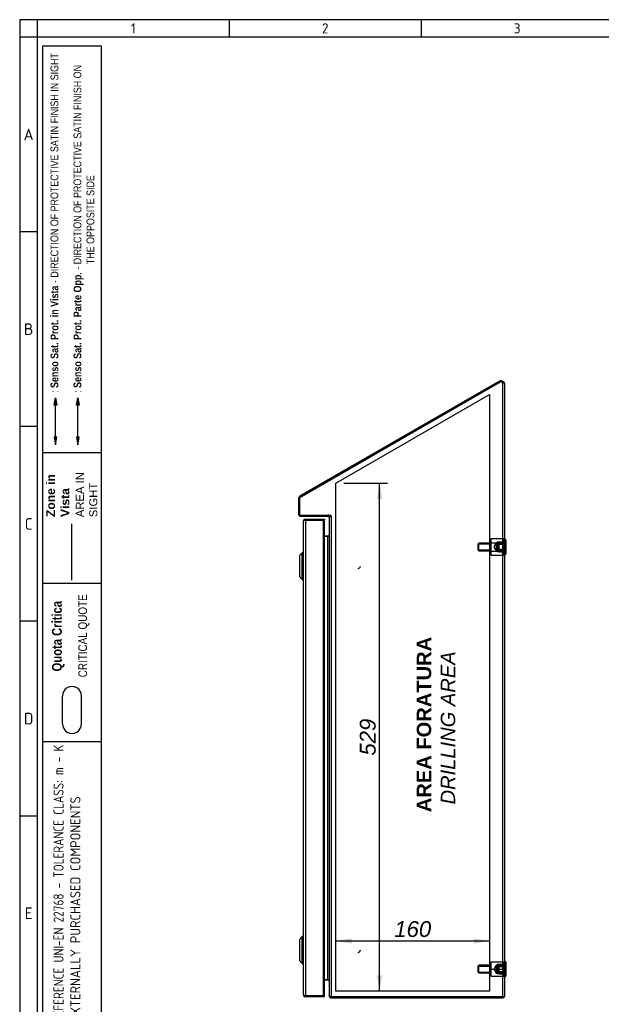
# Model space of a CAD drawing. Extents: x 6 to 412, y 11 to 288.
# Tile 2 of 4: x 6 to 107, y 117 to 288. Entities that reach past the tile are written whole.
import ezdxf
from ezdxf.enums import TextEntityAlignment as Align
from ezdxf.lldxf.tags import DXFTag

# ---------------------------------------------------------------- set-up
doc = ezdxf.new("R2010")
doc.units = 0
doc.layers.get('0').update_dxf_attribs({"linetype": 'CONTINUOUS'})
for name, color, linetype in [('_TRANSLATION', 7, 'CONTINUOUS'), ('AE00417_01', 7, 'CONTINUOUS'), ('C0000000_04', 7, 'CONTINUOUS'), ('C0000000_05', 7, 'CONTINUOUS'), ('C0000000_32', 7, 'CONTINUOUS'), ('C0000001_91', 7, 'CONTINUOUS'), ('DEFAULT', 7, 'CONTINUOUS'), ('DV4_DEFAULT', 7, 'CONTINUOUS'), ('SERRATURA_INF', 7, 'CONTINUOUS'), ('SERRATURA_SUP', 7, 'CONTINUOUS')]:
    doc.layers.add(name, color=color, linetype=linetype)
doc.styles.add('SEACAD_ARIAL', font='arial.ttf')
doc.styles.add('SEACAD_ARIALI', font='ariali.ttf')
tags = doc.linetypes.add('CENTER2', pattern=[28.575, 19.05, -3.175, 3.175, -3.175]).pattern_tags.tags
tags[10:11] = [DXFTag(74, 4), DXFTag(75, 0), DXFTag(340, '0'), DXFTag(46, 0.0), DXFTag(50, 0.0), DXFTag(44, 0.0), DXFTag(45, 0.0)]
tags[8:9] = [DXFTag(74, 4), DXFTag(75, 0), DXFTag(340, '0'), DXFTag(46, 0.0), DXFTag(50, 0.0), DXFTag(44, 0.0), DXFTag(45, 0.0)]
tags[6:7] = [DXFTag(74, 4), DXFTag(75, 0), DXFTag(340, '0'), DXFTag(46, 0.0), DXFTag(50, 0.0), DXFTag(44, 0.0), DXFTag(45, 0.0)]
tags[4:5] = [DXFTag(74, 4), DXFTag(75, 0), DXFTag(340, '0'), DXFTag(46, 0.0), DXFTag(50, 0.0), DXFTag(44, 0.0), DXFTag(45, 0.0)]
tags = doc.linetypes.add('DASHDOT2', pattern=[12.7, 6.35, -3.175, 0, -3.175]).pattern_tags.tags
tags[10:11] = [DXFTag(74, 4), DXFTag(75, 0), DXFTag(340, '0'), DXFTag(46, 0.0), DXFTag(50, 0.0), DXFTag(44, 0.0), DXFTag(45, 0.0)]
tags[8:9] = [DXFTag(74, 4), DXFTag(75, 0), DXFTag(340, '0'), DXFTag(46, 0.0), DXFTag(50, 0.0), DXFTag(44, 0.0), DXFTag(45, 0.0)]
tags[6:7] = [DXFTag(74, 4), DXFTag(75, 0), DXFTag(340, '0'), DXFTag(46, 0.0), DXFTag(50, 0.0), DXFTag(44, 0.0), DXFTag(45, 0.0)]
tags[4:5] = [DXFTag(74, 4), DXFTag(75, 0), DXFTag(340, '0'), DXFTag(46, 0.0), DXFTag(50, 0.0), DXFTag(44, 0.0), DXFTag(45, 0.0)]
tags = doc.linetypes.add('HIDDEN2', pattern=[4.7625, 3.175, -1.5875]).pattern_tags.tags
tags[6:7] = [DXFTag(74, 4), DXFTag(75, 0), DXFTag(340, '0'), DXFTag(46, 0.0), DXFTag(50, 0.0), DXFTag(44, 0.0), DXFTag(45, 0.0)]
tags[4:5] = [DXFTag(74, 4), DXFTag(75, 0), DXFTag(340, '0'), DXFTag(46, 0.0), DXFTag(50, 0.0), DXFTag(44, 0.0), DXFTag(45, 0.0)]
doc.dimstyles.new('ISO', dxfattribs={"dimtxt": 0.458333, "dimasz": 0.458333, "dimexe": 0.229167, "dimexo": 0.229167, "dimgap": 0.114583, "dimtad": 1, "dimdec": 1, "dimlfac": 6, "dimtxsty": 'SEACAD_ARIAL', "dimsah": 1, "dimcen": 0.229167, "dimadec": 1, "dimazin": 3, "dimtfac": 0.7, "dimtdec": 3, "dimtmove": 0, "dimatfit": 3})

# ---------------------------------------------------------------- blocks, each defined once
blk = doc.blocks.new('SE3')
at = {"layer": 'AE00417_01', "color": 7, "linetype": 'HIDDEN2'}
for centre in [(64.96, 192.68), (64.96, 126.01)]:
    blk.add_arc(centre, 0.417, 270, 0, dxfattribs=at)
at = {"layer": 'C0000000_04', "color": 7, "linetype": 'HIDDEN2'}
for p, q in [((85.92, 196.68), (85.76, 196.51)), ((85.92, 195.35), (85.92, 196.68)), ((88.09, 196.68), (85.92, 196.68)), ((88.09, 196.74), (88.09, 197.46)), ((88.09, 197.46), (90.26, 197.46)), ((88.09, 195.29), (88.09, 196.74)), ((88.09, 196.74), (90.26, 196.74)), ((88.92, 196.71), (88.51, 196.01)), ((88.92, 196.71), (88.92, 195.32)), ((89.09, 196.71), (88.92, 196.71)), ((90.26, 196.85), (89.09, 196.85)), ((89.09, 196.85), (89.09, 195.18)), ((90.26, 196.71), (89.09, 196.71)), ((90.26, 196.74), (90.26, 197.46)), ((90.26, 195.29), (90.26, 196.74)), ((85.76, 196.51), (85.76, 195.51)), ((85.76, 195.51), (85.92, 195.35)), ((85.8, 196.55), (88.09, 196.55)), ((85.8, 195.48), (88.09, 195.48)), ((85.92, 195.35), (88.09, 195.35)), ((88.09, 194.57), (88.09, 195.29)), ((88.09, 195.29), (90.26, 195.29)), ((88.51, 196.01), (88.92, 195.32)), ((88.92, 195.32), (89.09, 195.32)), ((89.09, 195.32), (90.26, 195.32)), ((90.26, 195.18), (89.09, 195.18)), ((90.26, 194.57), (90.26, 195.29)), ((88.09, 194.57), (90.26, 194.57)), ((85.92, 123.35), (85.76, 123.18)), ((85.76, 123.18), (85.76, 122.18)), ((85.8, 123.22), (88.09, 123.22)), ((85.92, 122.01), (85.92, 123.35)), ((88.09, 123.35), (85.92, 123.35)), ((88.09, 122.68), (88.09, 123.93)), ((88.09, 123.93), (90.26, 123.93)), ((88.92, 123.38), (88.51, 122.68)), ((88.92, 123.38), (88.92, 121.98)), ((89.09, 123.38), (88.92, 123.38)), ((90.26, 123.51), (89.09, 123.51)), ((89.09, 123.51), (89.09, 121.85)), ((90.26, 123.38), (89.09, 123.38)), ((90.26, 122.68), (90.26, 123.93)), ((85.76, 122.18), (85.92, 122.01)), ((85.8, 122.14), (88.09, 122.14)), ((85.92, 122.01), (88.09, 122.01)), ((88.09, 121.43), (88.09, 122.68)), ((88.09, 122.68), (90.26, 122.68)), ((88.09, 121.43), (90.26, 121.43)), ((88.51, 122.68), (88.92, 121.98)), ((88.92, 121.98), (89.09, 121.98)), ((89.09, 121.98), (90.26, 121.98)), ((90.26, 121.85), (89.09, 121.85)), ((90.26, 121.43), (90.26, 122.68))]:
    blk.add_line(p, q, dxfattribs=at)
at = {"layer": 'C0000000_05', "color": 7, "linetype": 'HIDDEN2'}
for p, q in [((89.46, 196.85), (89.29, 196.68)), ((89.29, 196.68), (89.29, 195.35)), ((90.46, 196.69), (89.3, 196.69)), ((89.46, 195.18), (89.46, 196.85)), ((90.46, 196.85), (89.46, 196.85)), ((89.29, 196.51), (90.62, 196.51)), ((90.62, 196.42), (89.29, 196.42)), ((89.29, 195.6), (90.62, 195.6)), ((89.29, 195.51), (90.62, 195.51)), ((89.29, 195.35), (89.46, 195.18)), ((90.46, 195.33), (89.3, 195.33)), ((89.46, 195.18), (90.46, 195.18)), ((89.46, 123.51), (89.29, 123.35)), ((89.29, 123.35), (89.29, 122.01)), ((89.29, 123.18), (90.62, 123.18)), ((90.46, 123.36), (89.3, 123.36)), ((89.46, 121.85), (89.46, 123.51)), ((90.46, 123.51), (89.46, 123.51)), ((90.62, 123.09), (89.29, 123.09)), ((89.29, 122.27), (90.62, 122.27)), ((89.29, 122.18), (90.62, 122.18)), ((89.29, 122.01), (89.46, 121.85)), ((90.46, 122), (89.3, 122)), ((89.46, 121.85), (90.46, 121.85))]:
    blk.add_line(p, q, dxfattribs=at)
at = {"layer": 'C0000000_05', "color": 7, "linetype": 'CONTINUOUS'}
for p, q in [((90.62, 197.26), (90.46, 197.26)), ((90.62, 197.26), (90.62, 194.76)), ((90.46, 194.76), (90.62, 194.76)), ((90.62, 123.93), (90.46, 123.93)), ((90.62, 123.93), (90.62, 121.43)), ((90.46, 121.43), (90.62, 121.43))]:
    blk.add_line(p, q, dxfattribs=at)
at = {"layer": 'C0000000_32', "color": 7, "linetype": 'CONTINUOUS'}
for p, q in [((55.45, 200.43), (55.45, 118.26)), ((55.52, 200.65), (55.87, 200.65)), ((55.87, 200.61), (55.52, 200.61)), ((55.87, 200.85), (55.87, 200.65)), ((55.87, 200.85), (59.12, 200.85)), ((55.87, 200.65), (59.12, 200.65)), ((55.87, 200.61), (55.87, 118.08)), ((58.92, 200.61), (55.87, 200.61)), ((57, 200.61), (57, 200.65)), ((57, 200.65), (57.5, 200.65)), ((58.92, 200.65), (57.5, 200.65)), ((57.5, 200.65), (57.5, 200.61)), ((58.92, 200.61), (58.92, 118.08)), ((58.92, 200.61), (59.12, 200.61)), ((59.12, 200.85), (59.12, 200.65)), ((59.12, 118.08), (59.12, 200.61)), ((55.87, 118.08), (55.52, 118.08)), ((55.52, 118.05), (55.87, 118.05)), ((55.87, 118.08), (58.92, 118.08)), ((55.87, 117.85), (55.87, 118.05)), ((59.12, 118.05), (55.87, 118.05)), ((57, 118.05), (57, 118.08)), ((57.5, 118.05), (57, 118.05)), ((57.5, 118.08), (57.5, 118.05)), ((58.92, 118.05), (57.5, 118.05)), ((58.92, 118.08), (59.12, 118.08)), ((59.12, 117.85), (59.12, 118.05)), ((59.12, 117.85), (55.87, 117.85))]:
    blk.add_line(p, q, dxfattribs=at)
for centre, radius, start, end in [((55.87, 200.43), 0.417, 148.6677, 180), ((55.87, 200.43), 0.417, 90, 148.6677), ((55.87, 200.43), 0.217, 90, 122.2042), ((58.92, 200.65), 0.000333, 270, 90), ((58.92, 200.65), 0.2, 350.5187, 0.0953), ((55.87, 118.26), 0.417, 180, 211.3323), ((55.87, 118.26), 0.417, 211.3323, 270), ((55.87, 118.26), 0.217, 237.7958, 270), ((58.92, 118.05), 0.000333, 270, 90), ((58.92, 118.05), 0.2, 359.9047, 9.4813)]:
    blk.add_arc(centre, radius, start, end, dxfattribs=at)
for centre, start_param, end_param in [((55.87, 200.43), 2.594742, 3.141593), ((55.87, 118.26), 3.141593, 3.688444)]:
    blk.add_ellipse(centre, major_axis=(0.417, 0), ratio=0.846154, start_param=start_param, end_param=end_param, dxfattribs=at)
at = {"layer": 'C0000001_91', "color": 7, "linetype": 'CONTINUOUS'}
for p, q in [((89.41, 224.76), (54.83, 204.8)), ((54.83, 204.56), (89.67, 224.68)), ((89.51, 224.59), (54.93, 204.63)), ((90.04, 224.59), (90.04, 117.88)), ((90.31, 224.59), (90.05, 224.59)), ((90.46, 118.1), (90.46, 224.16)), ((54.62, 204.44), (54.62, 201.76)), ((54.82, 204.44), (54.82, 201.76)), ((54.83, 204.56), (54.83, 201.55)), ((54.83, 201.55), (60.16, 201.55)), ((55.04, 201.55), (59.74, 201.55)), ((55.04, 201.35), (59.74, 201.35)), ((59.89, 201.29), (60.02, 201.44)), ((59.96, 201.13), (59.96, 118.11)), ((60.09, 201.36), (60.37, 201.36)), ((60.16, 201.36), (60.16, 201.55)), ((60.37, 201.36), (60.16, 201.36)), ((60.37, 201.36), (60.37, 201.36)), ((60.37, 117.88), (60.37, 201.36)), ((59.74, 197.88), (59.12, 197.88)), ((59.12, 197.88), (59.74, 197.88)), ((59.74, 197.88), (59.96, 197.88)), ((59.74, 120.82), (59.74, 197.88)), ((59.12, 120.82), (59.74, 120.82)), ((59.74, 120.81), (59.12, 120.81)), ((59.74, 120.82), (59.96, 120.82)), ((59.96, 118.11), (59.96, 118.1)), ((60.37, 117.88), (60.09, 117.88)), ((60.18, 117.88), (60.09, 117.79)), ((90.04, 117.88), (60.37, 117.88)), ((60.37, 117.88), (90.04, 117.88)), ((60.37, 117.68), (90.04, 117.68)), ((90.4, 117.88), (90.04, 117.88)), ((90.04, 117.88), (90.4, 117.88))]:
    blk.add_line(p, q, dxfattribs=at)
for centre, radius, start, end in [((89.76, 224.16), 0.7, 38.2132, 120), ((89.76, 224.16), 0.5, 115.6454, 120), ((89.62, 223.68), 1, 65.2823, 87.2854), ((89.76, 224.16), 0.7, 0, 38.2132), ((55.04, 204.44), 0.417, 120, 180), ((55.04, 204.44), 0.217, 172.8888, 180), ((55.04, 204.44), 0.217, 120, 126.6172), ((55.04, 201.76), 0.417, 180, 270), ((55.04, 201.76), 0.217, 180, 187.1112), ((55.04, 201.76), 0.217, 262.8888, 270), ((59.74, 201.13), 0.417, 47.8421, 90), ((59.74, 201.13), 0.217, 47.8421, 90), ((59.74, 201.13), 0.217, 0, 47.8421), ((59.74, 201.13), 0.417, 32.6332, 47.8421), ((59.74, 198.1), 0.217, 270, 0), ((59.74, 120.6), 0.217, 0, 90), ((60.37, 118.1), 0.417, 180, 227.8421), ((90.04, 118.1), 0.417, 328.6677, 0), ((60.37, 118.1), 0.417, 227.8421, 270), ((60.37, 118.1), 0.217, 266.8214, 270), ((90.04, 118.1), 0.417, 270, 328.6677)]:
    blk.add_arc(centre, radius, start, end, dxfattribs=at)
blk.add_ellipse((90.04, 118.1), major_axis=(-0.417, 0), ratio=0.998462, start_param=2.594742, end_param=3.141593, dxfattribs=at)
for points, knots in [([(90.46, 224.16), (90.46, 224.17), (90.46, 224.19), (90.46, 224.21), (90.45, 224.24), (90.45, 224.27), (90.44, 224.29), (90.43, 224.32), (90.42, 224.34), (90.41, 224.37), (90.39, 224.39), (90.36, 224.42), (90.31, 224.47), (90.25, 224.51), (90.19, 224.53), (90.14, 224.56), (90.09, 224.57), (90.06, 224.59), (90.04, 224.59)], [0, 0, 0, 0, 0.045088, 0.090684, 0.1368, 0.183444, 0.230624, 0.278345, 0.326608, 0.375412, 0.424755, 0.474631, 0.601452, 0.731372, 0.797527, 0.864375, 0.931879, 1, 1, 1, 1]), ([(59.96, 201.13), (59.96, 201.17), (59.97, 201.21), (60.02, 201.28), (60.05, 201.32), (60.09, 201.36)], [0, 0, 0, 0, 0.5, 0.5, 1, 1, 1, 1]), ([(60.09, 117.88), (60.05, 117.92), (60.02, 117.96), (59.97, 118.04), (59.96, 118.07), (59.96, 118.11)], [0, 0, 0, 0, 0.5, 0.5, 1, 1, 1, 1])]:
    blk.add_open_spline(points, degree=3, knots=knots, dxfattribs=at)
at = {"layer": 'DV4_DEFAULT', "color": 7, "linetype": 'CENTER2'}
for p, q in [((61.12, 207.09), (87.79, 222.48)), ((87.79, 222.48), (87.79, 118.85)), ((61.12, 118.85), (61.12, 207.09)), ((87.79, 118.85), (61.12, 118.85))]:
    blk.add_line(p, q, dxfattribs=at)
at = {"layer": 'SERRATURA_INF', "color": 7, "linetype": 'CONTINUOUS'}
for p, q in [((55.29, 128.35), (54.79, 127.85)), ((55.29, 123.68), (55.29, 128.35)), ((55.45, 128.35), (55.29, 128.35)), ((54.79, 127.85), (54.79, 124.18)), ((54.79, 124.18), (55.29, 123.68)), ((55.29, 123.68), (55.45, 123.68))]:
    blk.add_line(p, q, dxfattribs=at)
at = {"layer": 'SERRATURA_SUP', "color": 7, "linetype": 'CONTINUOUS'}
for p, q in [((55.29, 195.01), (54.79, 194.51)), ((55.29, 190.35), (55.29, 195.01)), ((55.45, 195.01), (55.29, 195.01)), ((54.79, 194.51), (54.79, 190.85)), ((54.79, 190.85), (55.29, 190.35)), ((55.29, 190.35), (55.45, 190.35))]:
    blk.add_line(p, q, dxfattribs=at)
blk = doc.blocks.new('DMBLK283')
at = {"layer": 'DEFAULT', "linetype": 'CONTINUOUS'}
for points in [[(63.87, 128.03), (61.12, 127.57), (63.87, 127.11)], [(85.04, 128.03), (85.04, 127.11), (87.79, 127.57)]]:
    blk.add_hatch(color=7, dxfattribs=at).paths.add_polyline_path(points)
at = {"layer": 'DEFAULT', "color": 7, "linetype": 'CONTINUOUS'}
blk.add_line((61.12, 127.57), (87.79, 127.57), dxfattribs=at)
at = {"layer": 'DEFAULT', "color": 7, "linetype": 'CONTINUOUS', "style": 'SEACAD_ARIALI'}
blk.add_text('160', height=2.75, dxfattribs=at).set_placement((71.25, 131.01), align=Align.TOP_LEFT)
blk = doc.blocks.new('DMBLK284')
at = {"layer": 'DEFAULT', "linetype": 'CONTINUOUS'}
for points in [[(69.16, 204.34), (68.7, 207.09), (68.25, 204.34)], [(69.16, 121.6), (68.25, 121.6), (68.7, 118.85)]]:
    blk.add_hatch(color=7, dxfattribs=at).paths.add_polyline_path(points)
at = {"layer": 'DEFAULT', "color": 7, "linetype": 'CONTINUOUS'}
for p, q in [((62.5, 207.09), (70.08, 207.09)), ((68.7, 118.85), (68.7, 207.09))]:
    blk.add_line(p, q, dxfattribs=at)
at = {"layer": 'DEFAULT', "color": 7, "linetype": 'CONTINUOUS', "style": 'SEACAD_ARIALI'}
blk.add_text('529', height=2.75, rotation=90, dxfattribs=at).set_placement((65.27, 159.76), align=Align.TOP_LEFT)

msp = doc.modelspace()

# ---------------------------------------------------------------- hatches: boundary and pattern name
at = {"linetype": 'CONTINUOUS'}
for points in [[(12.243, 220.628), (12.68, 220.628), (12.461, 221.936)], [(16.101, 220.628), (16.537, 220.628), (16.319, 221.936)], [(12.243, 215.067), (12.461, 213.759), (12.68, 215.067)], [(16.101, 215.067), (16.319, 213.759), (16.537, 215.067)]]:
    msp.add_hatch(color=7, dxfattribs=at).paths.add_polyline_path(points)

# ---------------------------------------------------------------- linework, layer by layer
at = {"color": 7, "linetype": 'CONTINUOUS'}
for p, q in [((6.234, 287.588), (6.234, 10.959)), ((412.092, 287.588), (6.234, 287.588)), ((42.58, 287.588), (42.58, 284.56)), ((75.897, 287.588), (75.897, 284.56)), ((9.263, 250.738), (6.234, 250.738)), ((12.461, 215.067), (12.461, 220.628)), ((9.263, 216.917), (6.234, 216.917)), ((20.369, 212.348), (10.273, 212.348)), ((20.369, 189.648), (10.273, 189.648)), ((20.369, 189.648), (10.273, 189.648)), ((9.263, 183.095), (6.234, 183.095)), ((13.69, 165.299), (13.69, 170.107)), ((16.961, 165.299), (16.961, 170.107)), ((20.369, 162.148), (10.273, 162.148)), ((9.263, 149.274), (6.234, 149.274))]:
    msp.add_line(p, q, dxfattribs=at)
at = {"color": 7, "linetype": 'HIDDEN2'}
msp.add_line((16.319, 215.067), (16.319, 220.628), dxfattribs=at)
at = {"color": 7, "linetype": 'DASHDOT2'}
msp.add_line((15.278, 190.21), (15.278, 200.023), dxfattribs=at)
at = {"color": 7, "linetype": 'CONTINUOUS'}
for points in [[(12.243, 220.628), (12.461, 221.936), (12.68, 220.628), (12.243, 220.628)], [(16.101, 220.628), (16.319, 221.936), (16.537, 220.628), (16.101, 220.628)], [(12.243, 215.067), (12.461, 213.759), (12.68, 215.067), (12.243, 215.067)], [(16.101, 215.067), (16.319, 213.759), (16.537, 215.067), (16.101, 215.067)]]:
    msp.add_lwpolyline(points, dxfattribs=at)
at = {"layer": 'DEFAULT', "color": 7, "linetype": 'CONTINUOUS'}
for p, q in [((9.263, 287.588), (9.263, 10.959)), ((412.092, 284.56), (6.234, 284.56)), ((10.273, 28.5), (10.273, 283.045)), ((10.273, 283.045), (20.369, 283.045)), ((20.369, 283.045), (20.369, 28.5))]:
    msp.add_line(p, q, dxfattribs=at)
for centre, start, end in [((15.325, 170.155), 358.29915, 181.70085), ((15.325, 165.25), 178.29915, 1.70085)]:
    msp.add_arc(centre, 1.636, start, end, dxfattribs=at)

# ---------------------------------------------------------------- block references
at = {"layer": 'DEFAULT'}
msp.add_blockref('SE3', (0, 0), dxfattribs=at)

# ---------------------------------------------------------------- texts
for s, insert, char_height, width, attachment_point in [('{\\fSolid Edge ANSI|b0||i0||c0|p34;\\C7;\\H1.766793;\\W1.;1}', (25.952, 286.074), 1.76679, 1.98765, 5), ('{\\fSolid Edge ANSI|b0||i0||c0|p34;\\C7;\\H1.766793;\\W1.;2}', (59.268, 285.196), 1.76679, 1.98765, 8), ('{\\fSolid Edge ANSI|b0||i0||c0|p34;\\C7;\\H1.766793;\\W1.;3}', (92.585, 285.196), 1.76679, 1.98765, 8), ('{\\fSolid Edge ANSI|b0||i0||c0|p34;\\C7;\\H2.019192;\\W1.;A}', (7.783, 266.645), 2.01919, 2.2716, 8), ('{\\fSolid Edge ANSI|b0||i0||c0|p34;\\C7;\\H2.019192;\\W1.;B}', (7.787, 232.824), 2.01919, 2.524, 8), ('{\\fSolid Edge ANSI|b0||i0||c0|p34;\\C7;\\H2.019192;\\W1.;C}', (7.785, 199.002), 2.01919, 2.3978, 8), ('{\\fSolid Edge ANSI|b0||i0||c0|p34;\\C7;\\H2.019192;\\W1.;D}', (7.787, 165.181), 2.01919, 2.524, 8), ('{\\fSolid Edge ANSI|b0||i0||c0|p34;\\C7;\\H2.019192;\\W1.;E}', (7.785, 131.359), 2.01919, 2.3978, 8)]:
    msp.add_mtext(s, dxfattribs=dict(insert=insert, char_height=char_height, width=width, attachment_point=attachment_point))
at = {"rotation": 90}
for s, insert, char_height, width, attachment_point in [('{\\fArial Narrow|b0||i0||c0|p34;\\C7;\\H1.35;\\W1.;: }{\\fArial Narrow|b1||i0||c0|p34;\\C7;\\H1.35;\\W1.;Senso Sat. Prot. in Vista }{\\fArial Narrow|b0||i0||c0|p34;\\C7;\\H1.35;\\W1.;- DIRECTION OF PROTECTIVE SATIN FINISH IN SIGHT}', (12.959, 222.755), 1.35, 58.95733, 7), ('{\\fArial Narrow|b0||i0||c0|p34;\\C7;\\H1.35;\\W1.;: }{\\fArial Narrow|b1||i0||c0|p34;\\C7;\\H1.35;\\W1.;Senso Sat. Prot. Parte Opp}{\\fArial Narrow|b0||i0||c0|p34;\\C7;\\H1.35;\\W1.;. - DIRECTION OF PROTECTIVE SATIN FINISH ON\\P}{\\fArial Narrow|b0||i0||c0|p34;\\C7;\\H1.35;\\W1.;                                                    THE OPPOSITE SIDE}', (19.204, 222.761), 1.35, 61.02057, 7), ('{\\fArial|b1||i0||c0|p34;\\C7;\\H1.5;\\W1.;Zone in\\P}{\\fArial|b1||i0||c0|p34;\\C7;\\H1.5;\\W1.;Vista}', (14.878, 201.208), 1.5, 8.0532, 7), ('{\\fArial|b0||i0||c0|p34;\\C7;\\H1.4;\\W1.;AREA IN\\P}{\\fArial|b0||i0||c0|p34;\\C7;\\H1.4;\\W1.;SIGHT}', (19.728, 201.18), 1.4, 8.09917, 7), ('{\\fArial Narrow|b0||i0||c0|p34;\\C7;\\H1.5;\\W1.;CRITICAL QUOTE}', (18.327, 173.363), 1.5, 14.77453, 7), ('{\\fArial Narrow|b1||i0||c0|p34;\\C7;\\H1.7;\\W1.;Quota Critica}', (14.024, 174.388), 1.7, 12.74726, 7), ('{\\fSolid Edge ANSI|b0|i0|c0|p34;\\W0.84600x;\\C7;SPC001 - REFERENCE UNI-EN 22768 - TOLERANCE CLASS: m - K}\\P{\\fSolid Edge ANSI|b0|i0|c0|p34;\\W0.84600x;\\C7;SPC002 - }{\\fSolid Edge ANSI|b0|i0|c0|p34;\\W0.94000x;\\C7;EXTERNALLY PURCHASED COMPONENTS}', (12.101, 104.605), 1.75, 56.68133, 1)]:
    msp.add_mtext(s, dxfattribs=dict(at, insert=insert, char_height=char_height, width=width, attachment_point=attachment_point))
at = {"layer": '_TRANSLATION', "insert": (78.51, 164.579), "char_height": 3, "width": 34.96354, "attachment_point": 5, "rotation": 90}
msp.add_mtext('{\\fArial|b0||i0||c0|p34;\\C7;\\H3.;\\W1.; }{\\fArial|b1||i0||c0|p34;\\C7;\\H2.5;\\W1.;AREA FORATURA \\P}{\\fArial|b0||i1||c0|p34;\\C7;\\H2.5;\\W1.;DRILLING AREA}', dxfattribs=at)

# ---------------------------------------------------------------- dimensions: what is measured, and where the dimension line sits
at = {"layer": 'DEFAULT', "color": 7, "linetype": 'CONTINUOUS'}
for base, p2, angle, override, picture, middle in [((68.705, 118.848), (61.124, 207.087), 90, {"dimtxt": 2.75, "dimasz": 2.75, "dimexe": 1.375, "dimexo": 1.375, "dimgap": 0.6875, "dimdec": 0, "dimcen": 1.375}, 'DMBLK284', (68.705, 162.967)), ((61.124, 127.573), (87.791, 118.848), 0, {"dimtxt": 2.75, "dimasz": 2.75, "dimexe": 1.375, "dimexo": 1.375, "dimgap": 0.6875, "dimcen": 1.375}, 'DMBLK283', (74.458, 127.573))]:
    dim = msp.add_linear_dim(base=base, p1=(61.124, 118.848), p2=p2, angle=angle, text='\\A1;<>', dimstyle='ISO', override=override, dxfattribs=at)
    dim.commit()
    dim.dimension.update_dxf_attribs({"geometry": picture, "text_midpoint": middle, "dimtype": 161})

doc.saveas('drawing.dxf')
